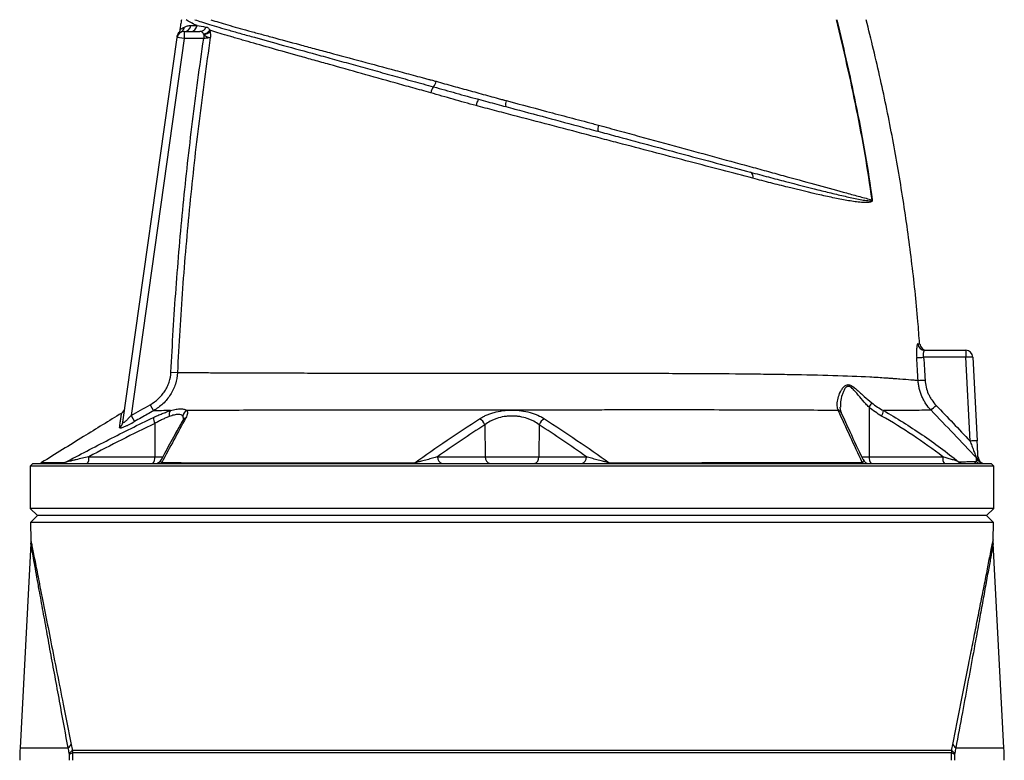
# Model space of a CAD drawing. Header units: millimetres. Extents: x 4080 to 7675, y 754 to 11989.
# Tile 5 of 6: x 4835 to 6920, y 8931 to 10499. Entities that reach past the tile are written whole.
import ezdxf

# ---------------------------------------------------------------- set-up
doc = ezdxf.new("R2010")
doc.units = ezdxf.units.MM
doc.header["$LTSCALE"] = 5

msp = doc.modelspace()

# ---------------------------------------------------------------- linework, layer by layer
at = {"color": 7, "linetype": 'Continuous', "lineweight": 25}
for p, q in [((5175.9, 10472.8), (5175.3, 10472.6)), ((5182.6, 10474.4), (5182.6, 10459.4)), ((5182.6, 10474.4), (5216.3, 10474.4)), ((5224.3, 10468), (5224.3, 10459.4)), ((5053.3, 9646.9), (5167.8, 10461.5)), ((5182.6, 10459.4), (5070.5, 9661.3)), ((5167.8, 10461.5), (5167.8, 10461.4)), ((5182.6, 10459.4), (5167.8, 10461.5)), ((5224.3, 10459.4), (5182.6, 10459.4)), ((5803, 10331.7), (5804.7, 10331.3)), ((6837.9, 9784.7), (6748.8, 9784.7)), ((6751.3, 9799.4), (6837.9, 9799.4)), ((6837.9, 9799.4), (6837.9, 9784.7)), ((6847.2, 9607.2), (6837.9, 9784.7)), ((6852.9, 9785.2), (6862.2, 9607.8)), ((5155, 9753.1), (5168.7, 9752.4)), ((5110.9, 9684.3), (5118.1, 9671.5)), ((6633.1, 9679), (6633.6, 9574.1)), ((5070.5, 9661.3), (5077.8, 9648.5)), ((5120.9, 9644.6), (5120.6, 9574.1)), ((5819.5, 9641.7), (5820.4, 9574.1)), ((5934.7, 9641.6), (5933.9, 9574.1)), ((4981, 9574.1), (5120.6, 9574.1)), ((5719.5, 9574.1), (5820.4, 9574.1)), ((5820.4, 9574.1), (5933.9, 9574.1)), ((5933.9, 9574.1), (6034.6, 9574.1)), ((6633.6, 9574.1), (6789.4, 9574.1)), ((4862.1, 9559.4), (4857.1, 9554.4)), ((4857.1, 9554.4), (4857.1, 9464.4)), ((6897.1, 9554.4), (4857.1, 9554.4)), ((4862.1, 9559.4), (6892.1, 9559.4)), ((6897.1, 9554.4), (6892.1, 9559.4)), ((6897.1, 9464.4), (6897.1, 9554.4)), ((4857.1, 9464.4), (4872.1, 9449.4)), ((6897.1, 9464.4), (4857.1, 9464.4)), ((4872.1, 9449.4), (4857.4, 9434.7)), ((6882.1, 9449.4), (4872.1, 9449.4)), ((6882.1, 9449.4), (6897.1, 9464.4)), ((6896.8, 9434.7), (6882.1, 9449.4)), ((4857.4, 9434.7), (4858.1, 9397.7)), ((6896.8, 9434.7), (4857.4, 9434.7)), ((6896.1, 9397.7), (6896.8, 9434.7)), ((4858, 9390.5), (4835.3, 8957.5)), ((6918.9, 8957.5), (6896.2, 9390.5)), ((6808.3, 8951.9), (4945.9, 8951.9)), ((6808, 8946.9), (4946.2, 8946.9))]:
    msp.add_line(p, q, dxfattribs=at)
at = {"color": 8, "linetype": 'Continuous', "lineweight": 25}
for p, q in [((5120.6, 9574.1), (5138.1, 9574.1)), ((6617.2, 9574.1), (6633.6, 9574.1)), ((4835.3, 8957.5), (4937.4, 8957.5)), ((6816.9, 8957.5), (6918.9, 8957.5))]:
    msp.add_line(p, q, dxfattribs=at)
at = {"color": 7, "linetype": 'Continuous', "lineweight": 25, "flags": 128}
for points in [[(5861.6, 10328.9), (5861.6, 10328.9), (5865, 10328)], [(5669.8, 9559.4), (5670, 9559.4), (5670.2, 9559.5), (5670.5, 9559.7), (5670.7, 9559.9), (5670.9, 9560.2), (5671, 9560.6), (5671.2, 9561), (5671.4, 9561.5)], [(6084.4, 9559.4), (6084.2, 9559.4), (6084, 9559.5), (6083.8, 9559.7), (6083.6, 9559.9), (6083.4, 9560.2), (6083.2, 9560.6), (6083, 9561), (6082.8, 9561.5)]]:
    msp.add_lwpolyline(points, dxfattribs=at)
at = {"color": 7, "linetype": 'Continuous', "lineweight": 25}
for centre, radius, start, end in [((5182.6, 10459.4), 15, 90, 172), ((5183.2, 10463.2), 15, 143.4245, 172.0003), ((5169.2, 10485.8), 14.6, 297.0319, 352.4081), ((5182.5, 10489.1), 14.7, 270.7467, 352.5319), ((5195.7, 10488.9), 14.5, 271.2285, 353.3969), ((5216, 10488.1), 13.7, 271.5761, 342.0995), ((5221.7, 10488.2), 18.9, 275.9628, 325.0619), ((5223, 10487.8), 19.8, 273.8709, 318.3867), ((5684.1, 10376.3), 33.1, 324.8542, 347.0425), ((5734.1, 10338.1), 29.9, 140.1853, 167.5271), ((5830.7, 10313), 30.1, 143.8257, 171.4593), ((5882.7, 10320.5), 19.2, 157.1779, 195.7695), ((6078.3, 10268.4), 19.4, 156.8322, 196.306), ((6376.3, 10166.8), 11.3, 343.6903, 60.3774), ((6644.4, 10060.4), 57.5, 94.3944, 94.8726), ((6751.3, 9814.3), 14.9, 184.1611, 269.7904), ((6755.6, 9814.4), 15, 184.385, 269.5595), ((6724.7, 10095.6), 311.9, 271.7129, 274.42), ((6837.9, 9784.4), 15, 3, 90), ((6852.9, 9570.1), 215.1, 90.0042, 93.997), ((6731.4, 10047.5), 311.8, 271.0321, 273.7409), ((5042.7, 9679.3), 15, 301.6568, 351.9998), ((6603.9, 9704.2), 38.6, 319.1807, 335.2748), ((6511.7, 9953), 377.4, 312.0371, 314.2712), ((5142.8, 9656.8), 25, 179.1275, 209.1429), ((5165.4, 9662.8), 14.6, 142.4843, 194.544), ((5195.5, 9658.3), 15.3, 117.5599, 176.0945), ((5799.7, 9635.4), 20.8, 17.6328, 65.6078), ((5954.5, 9635.3), 20.8, 114.3492, 162.3403), ((6634.1, 9675.9), 30, 328.6391, 352.0229), ((5038.9, 9649), 14.6, 298.7347, 351.8268), ((6862.2, 9392.6), 215.1, 90.0042, 93.997), ((4963.9, 9570.8), 17.4, 319.2953, 11.1942), ((5103.5, 9570.8), 17.4, 319.2953, 11.1942), ((5732.7, 9572.5), 13.3, 172.6999, 258.7745), ((5833.6, 9572.5), 13.3, 172.6999, 258.7745), ((5920.7, 9572.5), 13.3, 281.2255, 7.3001), ((6021.4, 9572.5), 13.3, 281.2255, 7.3001), ((6650.7, 9570.8), 17.4, 168.8058, 220.7047), ((6806.5, 9570.8), 17.4, 168.8058, 220.7047), ((6849.7, 9561.4), 14.9, 25.894, 43.8328), ((6878.9, 9574.4), 15, 183, 270), ((4872.9, 9574.4), 15, 270.0004, 301.6739), ((4922.5, 9573.1), 13.7, 270.0996, 302.9805), ((5121, 9574.4), 15, 270.0024, 332.7637), ((5129.7, 9568.6), 9.15, 270.8451, 310.1009), ((6625.3, 9568.7), 9.3, 226.2499, 268.9056), ((6634.1, 9574.4), 15, 204.8653, 269.9998), ((6832.6, 9573.2), 13.8, 225.6315, 269.7583), ((6871.3, 9574.1), 14.7, 223.5048, 269.9325), ((6876.6, 9574.4), 15, 205.521, 269.9833), ((5334.6, 8931.3), 500, 177, 180), ((4899.6, 8997), 54.6, 313.7137, 323.8137), ((4909.8, 8990.7), 52.9, 304.0613, 312.9333), ((4918, 9007.6), 66.9, 289.0098, 294.9577), ((6836.2, 9007.6), 66.9, 245.0423, 250.9902), ((6844.4, 8990.7), 52.9, 227.0667, 235.9387), ((6854.6, 8997), 54.6, 216.1863, 226.2863), ((6419.6, 8931.3), 500, 0, 3)]:
    msp.add_arc(centre, radius, start, end, dxfattribs=at)
at = {"color": 8, "linetype": 'Continuous', "lineweight": 25}
for centre, radius, start, end in [((5190.4, 9645), 12.1, 108.0932, 149.8682), ((6564.4, 9662.3), 11.2, 25.0271, 74.0377), ((6564.8, 9661.1), 11.4, 25.5986, 74.2641)]:
    msp.add_arc(centre, radius, start, end, dxfattribs=at)
at = {"color": 7, "linetype": 'Continuous', "lineweight": 25}
for points, knots in [([(5177.1, 10499.4), (5176.6, 10495.9), (5175.4, 10488.9), (5174.3, 10481.9), (5173.8, 10478.5)], [0, 0, 0, 0, 0.50001, 1, 1, 1, 1]), ([(5210.1, 10487.2), (5205.1, 10489.3), (5200.6, 10491.3), (5194.8, 10494.3), (5193, 10495.3), (5189.8, 10497.3), (5188.3, 10498.3), (5187, 10499.4)], [0, 0, 0, 0, 0.5, 0.5, 0.75, 0.75, 1, 1, 1, 1]), ([(5205.6, 10499.4), (5209.9, 10497.9), (5214.6, 10496.3), (5225, 10492.9), (5230.7, 10491.1), (5242.9, 10487.4), (5249.5, 10485.4), (5263.5, 10481.3), (5271, 10479.2), (5282.9, 10475.8), (5287, 10474.6), (5295.4, 10472.3), (5299.7, 10471), (5312.9, 10467.3), (5322.2, 10464.8), (5350.9, 10456.7), (5371.5, 10451), (5415.4, 10438.9), (5438.7, 10432.5), (5469.5, 10424), (5475.7, 10422.3), (5488.4, 10418.8), (5494.8, 10417), (5514.2, 10411.7), (5527.4, 10408), (5554.1, 10400.6), (5567.7, 10396.9), (5595.4, 10389.2), (5609.5, 10385.3), (5638, 10377.4), (5652.4, 10373.4), (5674.3, 10367.4), (5681.6, 10365.4), (5696.3, 10361.3), (5703.7, 10359.3), (5711.1, 10357.2)], [0, 0, 0, 0, 0.0625, 0.0625, 0.125, 0.125, 0.1875, 0.1875, 0.25, 0.25, 0.28125, 0.28125, 0.3125, 0.3125, 0.375, 0.375, 0.5, 0.5, 0.625, 0.625, 0.65625, 0.65625, 0.6875, 0.6875, 0.75, 0.75, 0.8125, 0.8125, 0.875, 0.875, 0.9375, 0.9375, 0.96875, 0.96875, 1, 1, 1, 1]), ([(5239.7, 10499.4), (5245, 10497.5), (5250.7, 10495.7), (5262.6, 10492), (5268.9, 10490.1), (5288.7, 10484.4), (5303.2, 10480.4), (5322.9, 10475), (5326.9, 10473.9), (5335.1, 10471.6), (5339.3, 10470.5), (5352.1, 10467), (5360.9, 10464.6), (5388, 10457.3), (5407.1, 10452.1), (5437.3, 10444), (5447.6, 10441.2), (5463.5, 10436.9), (5468.9, 10435.5), (5479.7, 10432.5), (5485.2, 10431.1), (5512.6, 10423.7), (5535.2, 10417.6), (5581.8, 10405.1), (5605.7, 10398.7), (5642.6, 10388.8), (5655.1, 10385.4), (5674, 10380.3), (5680.4, 10378.6), (5690, 10376.1), (5694.7, 10374.8), (5700.3, 10373.3), (5702.7, 10372.6), (5704.4, 10372.2), (5705.2, 10372), (5706, 10371.8)], [0, 0, 0, 0, 0.0625, 0.0625, 0.125, 0.125, 0.25, 0.25, 0.28125, 0.28125, 0.3125, 0.3125, 0.375, 0.375, 0.5, 0.5, 0.5625, 0.5625, 0.59375, 0.59375, 0.625, 0.625, 0.75, 0.75, 0.875, 0.875, 0.9375, 0.9375, 0.96875, 0.96875, 0.984375, 0.992187, 0.996094, 0.996094, 1, 1, 1, 1]), ([(6639.6, 10117.7), (6635.1, 10149.8), (6630.2, 10181.9), (6619.2, 10245.8), (6613.2, 10277.7), (6593.9, 10373.1), (6579.5, 10436.4), (6564.2, 10499.4)], [0, 0, 0, 0, 0.25, 0.25, 0.5, 0.5, 1, 1, 1, 1]), ([(6564.7, 10499.4), (6572.4, 10467.9), (6579.8, 10436.3), (6594, 10373), (6600.8, 10341.3), (6613.7, 10277.7), (6619.7, 10245.8), (6630.6, 10181.9), (6635.6, 10149.9), (6640, 10117.7)], [0, 0, 0, 0, 0.25, 0.25, 0.5, 0.5, 0.75, 0.75, 1, 1, 1, 1]), ([(6740.2, 9813.2), (6739.1, 9829), (6735, 9888), (6723.6, 9989.7), (6706.1, 10118.2), (6684, 10246.1), (6658.2, 10373.3), (6637.5, 10457.4), (6627.1, 10499.4)], [0, 0, 0, 0, 0.068231, 0.25452, 0.440793, 0.627098, 0.813484, 1, 1, 1, 1]), ([(5173.9, 10478.8), (5173.9, 10478.4), (5173.8, 10476.9), (5173, 10474.6), (5172.1, 10472.7), (5171.5, 10471.9), (5171.5, 10471.9)], [0, 0, 0, 0, 0.158445, 0.602472, 0.987502, 1, 1, 1, 1]), ([(5183.7, 10483.9), (5185.5, 10484.8), (5187.6, 10485.6), (5192, 10486.8), (5194.4, 10487.2), (5197, 10487.2)], [0, 0, 0, 0, 0.5, 0.5, 1, 1, 1, 1]), ([(5223.7, 10469.4), (5223.3, 10470.3), (5222.8, 10471), (5221.9, 10472.3), (5221.3, 10472.9), (5220.1, 10473.7), (5219.4, 10474), (5218, 10474.3), (5217.2, 10474.4), (5216.3, 10474.4)], [0, 0, 0, 0, 0.25, 0.25, 0.5, 0.5, 0.75, 0.75, 1, 1, 1, 1]), ([(5224.3, 10468), (5225.4, 10467), (5226.6, 10466), (5229.2, 10464.4), (5230.6, 10463.8), (5233.2, 10462.7), (5234.5, 10462.3), (5236.1, 10461.9), (5236.6, 10461.7), (5237.6, 10461.5), (5238, 10461.4), (5238.3, 10461.4)], [0, 0, 0, 0, 0.25, 0.25, 0.5, 0.5, 0.75, 0.75, 0.875, 0.875, 1, 1, 1, 1]), ([(5229, 10483.9), (5229.9, 10483.8), (5230.6, 10483.6), (5232.1, 10482.9), (5232.8, 10482.5), (5234.2, 10481.5), (5234.8, 10480.8), (5236, 10479.3), (5236.6, 10478.4), (5237.2, 10477.4)], [0, 0, 0, 0, 0.25, 0.25, 0.5, 0.5, 0.75, 0.75, 1, 1, 1, 1]), ([(5704.9, 10344.5), (5698.6, 10346.3), (5692.2, 10348.1), (5679.6, 10351.6), (5673.3, 10353.4), (5654.5, 10358.6), (5642.2, 10362), (5605.6, 10372.3), (5581.8, 10378.9), (5535.3, 10392), (5512.7, 10398.3), (5485.1, 10406), (5479.7, 10407.5), (5468.8, 10410.6), (5463.5, 10412.1), (5447.6, 10416.5), (5437.2, 10419.4), (5407, 10427.9), (5387.8, 10433.2), (5351.5, 10443.5), (5334.3, 10448.4), (5314.2, 10454.1), (5310.2, 10455.3), (5302.5, 10457.5), (5298.7, 10458.6), (5291.2, 10460.8), (5287.6, 10461.9), (5280.5, 10464), (5277, 10465), (5260, 10470.1), (5247.9, 10473.8), (5237.2, 10477.4)], [0, 0, 0, 0, 0.03125, 0.03125, 0.0625, 0.0625, 0.125, 0.125, 0.25, 0.25, 0.375, 0.375, 0.40625, 0.40625, 0.4375, 0.4375, 0.5, 0.5, 0.625, 0.625, 0.75, 0.75, 0.78125, 0.78125, 0.8125, 0.8125, 0.84375, 0.84375, 0.875, 0.875, 1, 1, 1, 1]), ([(5237.8, 10474.7), (5238.1, 10472.7), (5238.3, 10470.6), (5238.5, 10467.2), (5238.5, 10466.1), (5238.5, 10464.3), (5238.5, 10463.8), (5238.4, 10462.6), (5238.4, 10462), (5238.3, 10461.4)], [0, 0, 0, 0, 0.5, 0.5, 0.75, 0.75, 0.875, 0.875, 1, 1, 1, 1]), ([(5155, 9753.1), (5157.8, 9812.2), (5161.4, 9871.2), (5170.1, 9989.3), (5175.2, 10048.2), (5186.8, 10166), (5193.3, 10224.8), (5207.8, 10342.2), (5215.7, 10400.9), (5224.3, 10459.4)], [0, 0, 0, 0, 0.25, 0.25, 0.5, 0.5, 0.75, 0.75, 1, 1, 1, 1]), ([(5168, 10463.3), (5168.1, 10463.5), (5168.2, 10464.2), (5168.3, 10465.3), (5168.3, 10465.2), (5168.3, 10465.1)], [0, 0, 0, 0, 0.2157464, 0.7377048, 1, 1, 1, 1]), ([(5238.3, 10461.4), (5229.6, 10402.6), (5221.7, 10343.8), (5207.1, 10225.9), (5200.6, 10166.9), (5188.9, 10048.7), (5183.8, 9989.5), (5175.1, 9871), (5171.5, 9811.8), (5168.7, 9752.4)], [0, 0, 0, 0, 0.25, 0.25, 0.5, 0.5, 0.75, 0.75, 1, 1, 1, 1]), ([(5238.3, 10461.4), (5237.7, 10461.3), (5236.8, 10461.2), (5234.9, 10460.9), (5233.8, 10460.7), (5231.9, 10460.5), (5231.3, 10460.4), (5229.9, 10460.2), (5229.3, 10460.1), (5227.2, 10459.8), (5225.7, 10459.6), (5224.3, 10459.4)], [0, 0, 0, 0, 0.25, 0.25, 0.5, 0.5, 0.625, 0.625, 0.75, 0.75, 1, 1, 1, 1]), ([(5716.3, 10368.9), (5722.3, 10367.2), (5728.4, 10365.5), (5740.4, 10362.2), (5746.5, 10360.5), (5764.7, 10355.5), (5776.9, 10352.2), (5801.1, 10345.5), (5813.2, 10342.2), (5831.4, 10337.2), (5837.4, 10335.5), (5846.5, 10333), (5849.5, 10332.2), (5854.1, 10330.9), (5855.6, 10330.5), (5857.8, 10329.9), (5858.6, 10329.7), (5860.1, 10329.3), (5860.9, 10329.1), (5861.6, 10328.9)], [0, 0, 0, 0, 0.125, 0.125, 0.25, 0.25, 0.5, 0.5, 0.75, 0.75, 0.875, 0.875, 0.9375, 0.9375, 0.96875, 0.96875, 0.984375, 0.984375, 1, 1, 1, 1]), ([(5800.9, 10317.5), (5784.7, 10321.8), (5768.6, 10326.3), (5736.6, 10335.5), (5720.7, 10340.1), (5704.9, 10344.5)], [0, 0, 0, 0, 0.5, 0.5, 1, 1, 1, 1]), ([(5711.1, 10357.2), (5719, 10355.1), (5726.8, 10352.9), (5742.6, 10348.4), (5750.5, 10346.2), (5774.3, 10339.5), (5790.3, 10335.1), (5806.4, 10330.8)], [0, 0, 0, 0, 0.25, 0.25, 0.5, 0.5, 1, 1, 1, 1]), ([(5806.4, 10330.8), (5812.8, 10329.1), (5819.2, 10327.4), (5832.1, 10323.9), (5838.5, 10322.2), (5857.8, 10317), (5870.6, 10313.6), (5909, 10303.3), (5934.5, 10296.5), (5985.2, 10282.9), (6010.4, 10276.1), (6048.1, 10266), (6060.7, 10262.7), (6085.7, 10256), (6098, 10252.6), (6134.6, 10242.8), (6158.5, 10236.4), (6205.3, 10223.9), (6228.4, 10217.7), (6273.6, 10205.6), (6295.9, 10199.6), (6339.5, 10187.9), (6360.9, 10182.2), (6381.9, 10176.6)], [0, 0, 0, 0, 0.03125, 0.03125, 0.0625, 0.0625, 0.125, 0.125, 0.25, 0.25, 0.375, 0.375, 0.4375, 0.4375, 0.5, 0.5, 0.625, 0.625, 0.75, 0.75, 0.875, 0.875, 1, 1, 1, 1]), ([(5865, 10328), (5897.6, 10319.4), (5930.1, 10310.7), (5979, 10297.7), (5995.3, 10293.4), (6019.7, 10286.9), (6031.9, 10283.7), (6046.2, 10279.9), (6052.3, 10278.2), (6056.3, 10277.2), (6058.4, 10276.6), (6060.4, 10276.1)], [0, 0, 0, 0, 0.5, 0.5, 0.75, 0.75, 0.875, 0.9375, 0.96875, 0.96875, 1, 1, 1, 1]), ([(6387.1, 10163.6), (6365.8, 10169.2), (6344, 10174.9), (6299.7, 10186.6), (6277.1, 10192.5), (6231, 10204.6), (6207.6, 10210.7), (6159.9, 10223.3), (6135.6, 10229.6), (6098.4, 10239.4), (6085.8, 10242.7), (6066.7, 10247.7), (6060.3, 10249.4), (6047.5, 10252.8), (6041.1, 10254.5), (6009, 10262.9), (5983.2, 10269.7), (5931.4, 10283.3), (5905.4, 10290.1), (5866.3, 10300.3), (5853.2, 10303.8), (5833.6, 10308.9), (5827.1, 10310.6), (5814, 10314.1), (5807.4, 10315.8), (5800.9, 10317.5)], [0, 0, 0, 0, 0.125, 0.125, 0.25, 0.25, 0.375, 0.375, 0.5, 0.5, 0.5625, 0.5625, 0.59375, 0.59375, 0.625, 0.625, 0.75, 0.75, 0.875, 0.875, 0.9375, 0.9375, 0.96875, 0.96875, 1, 1, 1, 1]), ([(6060.4, 10276.1), (6075, 10272.1), (6089.6, 10268.1), (6111.4, 10262.1), (6118.6, 10260.2), (6133, 10256.3), (6140.1, 10254.3), (6175.7, 10244.6), (6203.6, 10237), (6258.3, 10222.1), (6285, 10214.8), (6337.3, 10200.5), (6362.9, 10193.5), (6394.1, 10185), (6400.3, 10183.3), (6412.5, 10179.9), (6418.6, 10178.3), (6436.5, 10173.3), (6448.3, 10170.1), (6482.7, 10160.7), (6504.7, 10154.7), (6546.7, 10143.2), (6566.8, 10137.7), (6590.5, 10131.2), (6595.2, 10129.9), (6604.5, 10127.3), (6609, 10126.1), (6622.5, 10122.4), (6631.2, 10120), (6639.6, 10117.7)], [0, 0, 0, 0, 0.0625, 0.0625, 0.09375, 0.09375, 0.125, 0.125, 0.25, 0.25, 0.375, 0.375, 0.5, 0.5, 0.53125, 0.53125, 0.5625, 0.5625, 0.625, 0.625, 0.75, 0.75, 0.875, 0.875, 0.90625, 0.90625, 0.9375, 0.9375, 1, 1, 1, 1]), ([(6381.9, 10176.6), (6394.8, 10173.1), (6407.5, 10169.8), (6426.2, 10164.8), (6432.3, 10163.2), (6444.6, 10160), (6450.6, 10158.4), (6480.4, 10150.6), (6503.2, 10144.8), (6535.6, 10136.6), (6546.2, 10134), (6566.7, 10129.1), (6576.6, 10126.8), (6591.1, 10123.5), (6595.9, 10122.5), (6605.2, 10120.5), (6609.8, 10119.6), (6618.8, 10118), (6623.2, 10117.2), (6629.7, 10116.4), (6631.8, 10116.2), (6634.9, 10116.1), (6635.9, 10116.1), (6637.5, 10116.2), (6638, 10116.3), (6638.7, 10116.5), (6638.9, 10116.6), (6639.3, 10116.8), (6639.4, 10116.9), (6639.5, 10117.1), (6639.5, 10117.2), (6639.6, 10117.4), (6639.6, 10117.6), (6639.6, 10117.7)], [0, 0, 0, 0, 0.125, 0.125, 0.1875, 0.1875, 0.25, 0.25, 0.5, 0.5, 0.625, 0.625, 0.75, 0.75, 0.8125, 0.8125, 0.875, 0.875, 0.9375, 0.9375, 0.96875, 0.96875, 0.984375, 0.984375, 0.992187, 0.992187, 0.996094, 0.996094, 0.998047, 0.998047, 0.999023, 0.999023, 1, 1, 1, 1]), ([(6640, 10117.7), (6640.1, 10117.5), (6640.1, 10117.2), (6640, 10116.8), (6640, 10116.5), (6639.8, 10116), (6639.7, 10115.7), (6639.1, 10114.9), (6638.7, 10114.5), (6637.8, 10114), (6637.4, 10113.8), (6636.4, 10113.4), (6636, 10113.2), (6634.5, 10112.8), (6633.5, 10112.6), (6631.5, 10112.4), (6630.5, 10112.3), (6627.5, 10112.1), (6625.4, 10112.1), (6621.2, 10112.2), (6619.1, 10112.3), (6612.6, 10112.9), (6608.1, 10113.4), (6599, 10114.6), (6594.4, 10115.4), (6580.2, 10117.8), (6570.5, 10119.7), (6550.3, 10123.8), (6539.9, 10126.1), (6507.8, 10133.3), (6485.3, 10138.7), (6455.6, 10146.1), (6449.6, 10147.6), (6437.4, 10150.7), (6431.3, 10152.2), (6412.6, 10157), (6400, 10160.2), (6387.1, 10163.6)], [0, 0, 0, 0, 0.001953, 0.001953, 0.003906, 0.003906, 0.007812, 0.007812, 0.015625, 0.015625, 0.023437, 0.023437, 0.03125, 0.03125, 0.046875, 0.046875, 0.0625, 0.0625, 0.09375, 0.09375, 0.125, 0.125, 0.1875, 0.1875, 0.25, 0.25, 0.375, 0.375, 0.5, 0.5, 0.75, 0.75, 0.8125, 0.8125, 0.875, 0.875, 1, 1, 1, 1]), ([(6736.4, 9813.3), (6736.2, 9813.3), (6736, 9813.1), (6735.5, 9812.3), (6735.3, 9811.7), (6735, 9810.6), (6734.9, 9810.2), (6734.7, 9809.3), (6734.6, 9808.8), (6734.3, 9807.2), (6734.2, 9805.9), (6733.9, 9803.2), (6733.8, 9801.7), (6733.7, 9798.5), (6733.7, 9796.8), (6733.7, 9794.2), (6733.7, 9793.3), (6733.7, 9791.4), (6733.7, 9790.5), (6733.8, 9787.7), (6733.9, 9785.8), (6734.1, 9783.9)], [0, 0, 0, 0, 0.125, 0.125, 0.25, 0.25, 0.3125, 0.3125, 0.375, 0.375, 0.5, 0.5, 0.625, 0.625, 0.75, 0.75, 0.8125, 0.8125, 0.875, 0.875, 1, 1, 1, 1]), ([(6748.8, 9784.7), (6748.6, 9785.7), (6748.5, 9786.6), (6748.4, 9788.5), (6748.4, 9789.5), (6748.4, 9791.3), (6748.5, 9792.1), (6748.6, 9793.7), (6748.7, 9794.5), (6749, 9795.9), (6749.1, 9796.5), (6749.5, 9797.5), (6749.7, 9798), (6750.1, 9798.7), (6750.3, 9798.9), (6750.8, 9799.3), (6751, 9799.4), (6751.3, 9799.4)], [0, 0, 0, 0, 0.125, 0.125, 0.25, 0.25, 0.375, 0.375, 0.5, 0.5, 0.625, 0.625, 0.75, 0.75, 0.875, 0.875, 1, 1, 1, 1]), ([(5110.9, 9684.3), (5117.1, 9687.8), (5122.8, 9692), (5130.6, 9699.2), (5133.1, 9701.8), (5137.7, 9707.2), (5139.9, 9710.1), (5143.7, 9716), (5145.5, 9719.1), (5148.6, 9725.5), (5150, 9728.8), (5153.3, 9739), (5154.6, 9745.9), (5155, 9753.1)], [0, 0, 0, 0, 0.25, 0.25, 0.375, 0.375, 0.5, 0.5, 0.625, 0.625, 0.75, 0.75, 1, 1, 1, 1]), ([(5168.7, 9752.4), (5168.3, 9744.1), (5166.8, 9735.9), (5163, 9724.1), (5161.5, 9720.2), (5158, 9712.7), (5156, 9709), (5151.6, 9702.1), (5149.1, 9698.7), (5143.8, 9692.3), (5141, 9689.2), (5135, 9683.5), (5131.8, 9680.8), (5125.2, 9675.9), (5121.7, 9673.6), (5118.1, 9671.5)], [0, 0, 0, 0, 0.25, 0.25, 0.375, 0.375, 0.5, 0.5, 0.625, 0.625, 0.75, 0.75, 0.875, 0.875, 1, 1, 1, 1]), ([(5168.7, 9752.4), (5177.3, 9752.4), (5186.7, 9752.3), (5207.2, 9752.2), (5218.2, 9752.2), (5235.9, 9752.1), (5242, 9752), (5254.6, 9752), (5261.1, 9751.9), (5281.2, 9751.9), (5295.2, 9751.8), (5339, 9751.6), (5370.6, 9751.5), (5413.1, 9751.4), (5421.7, 9751.4), (5439.3, 9751.4), (5448.3, 9751.3), (5475.5, 9751.3), (5494.1, 9751.3), (5550.7, 9751.2), (5589.8, 9751.1), (5650.7, 9751.1), (5671.3, 9751), (5702.7, 9751), (5713.3, 9751), (5734.3, 9751), (5744.9, 9751), (5797.7, 9751), (5840.2, 9751), (5904.3, 9751), (5925.8, 9751), (5952.6, 9751), (5958, 9751), (5968.7, 9751), (5974.1, 9751), (5990.1, 9751), (6000.7, 9750.9), (6032.3, 9750.9), (6053.1, 9750.9), (6083.9, 9750.9), (6094.2, 9750.9), (6114.5, 9750.8), (6124.7, 9750.8), (6154.9, 9750.8), (6174.9, 9750.7), (6204.6, 9750.7), (6214.5, 9750.6), (6234, 9750.6), (6243.7, 9750.5), (6291.6, 9750.3), (6328.5, 9750.1), (6381.8, 9749.6), (6399.2, 9749.4), (6424.7, 9749), (6433.1, 9748.9), (6449.8, 9748.6), (6458, 9748.5), (6498.5, 9747.8), (6528.7, 9747.1), (6584.9, 9745.4), (6610.9, 9744.4), (6646.6, 9742.5), (6658, 9741.9), (6671.5, 9741), (6674.1, 9740.8), (6679.4, 9740.4), (6681.9, 9740.2), (6689.5, 9739.7), (6694.2, 9739.3), (6707.4, 9738.3), (6715, 9737.6), (6724.7, 9736.8), (6727.6, 9736.6), (6731.5, 9736.3), (6732.7, 9736.2), (6735, 9736), (6736.1, 9735.9), (6737.1, 9735.8)], [0, 0, 0, 0, 0.03125, 0.03125, 0.0625, 0.0625, 0.078125, 0.078125, 0.09375, 0.09375, 0.125, 0.125, 0.1875, 0.1875, 0.203125, 0.203125, 0.21875, 0.21875, 0.25, 0.25, 0.3125, 0.3125, 0.34375, 0.34375, 0.359375, 0.359375, 0.375, 0.375, 0.4375, 0.4375, 0.46875, 0.46875, 0.476563, 0.476563, 0.484375, 0.484375, 0.5, 0.5, 0.53125, 0.53125, 0.546875, 0.546875, 0.5625, 0.5625, 0.59375, 0.59375, 0.609375, 0.609375, 0.625, 0.625, 0.6875, 0.6875, 0.71875, 0.71875, 0.734375, 0.734375, 0.75, 0.75, 0.8125, 0.8125, 0.875, 0.875, 0.90625, 0.90625, 0.914063, 0.914063, 0.921875, 0.921875, 0.9375, 0.9375, 0.96875, 0.96875, 0.984375, 0.984375, 0.992188, 0.992188, 1, 1, 1, 1]), ([(6567.5, 9673.1), (6566.2, 9676.8), (6565.7, 9680.8), (6565.7, 9689.2), (6566.4, 9693.6), (6568.7, 9702.4), (6570.3, 9706.9), (6573.5, 9713.3), (6574.7, 9715.4), (6576.7, 9718.4), (6577.5, 9719.4), (6579, 9721.2), (6579.8, 9722.1), (6581.5, 9723.7), (6582.4, 9724.4), (6584.4, 9725.6), (6585.4, 9726.1), (6587.1, 9726.5), (6587.6, 9726.6), (6588.8, 9726.7), (6589.4, 9726.7), (6591.2, 9726.5), (6592.4, 9726.2), (6594.8, 9725.2), (6596, 9724.5), (6598.4, 9723), (6599.6, 9722.2), (6602, 9720.4), (6603.2, 9719.4), (6605.6, 9717.4), (6606.8, 9716.3), (6610.4, 9713.1), (6612.9, 9710.9), (6617.8, 9706.4), (6620.3, 9704.1), (6628, 9697.3), (6633.3, 9692.6), (6639, 9688.1)], [0, 0, 0, 0, 0.125, 0.125, 0.25, 0.25, 0.375, 0.375, 0.4375, 0.4375, 0.46875, 0.46875, 0.5, 0.5, 0.53125, 0.53125, 0.5625, 0.5625, 0.578125, 0.578125, 0.59375, 0.59375, 0.625, 0.625, 0.65625, 0.65625, 0.6875, 0.6875, 0.71875, 0.71875, 0.75, 0.75, 0.8125, 0.8125, 0.875, 0.875, 1, 1, 1, 1]), ([(6764.5, 9672.7), (6760.4, 9677), (6756.8, 9681.5), (6751.9, 9688.8), (6750.4, 9691.3), (6747.6, 9696.4), (6746.3, 9699), (6742.8, 9707.2), (6741, 9712.7), (6738.9, 9721.2), (6738.4, 9724.1), (6737.5, 9729.9), (6737.2, 9732.8), (6737.1, 9735.8)], [0, 0, 0, 0, 0.25, 0.25, 0.375, 0.375, 0.5, 0.5, 0.75, 0.75, 0.875, 0.875, 1, 1, 1, 1]), ([(6751.8, 9736.4), (6752.1, 9731.4), (6752.8, 9726.5), (6755.1, 9716.8), (6756.7, 9712.1), (6759.7, 9705.2), (6760.8, 9703), (6763.2, 9698.6), (6764.5, 9696.5), (6768.6, 9690.3), (6771.7, 9686.4), (6775.2, 9682.8)], [0, 0, 0, 0, 0.25, 0.25, 0.5, 0.5, 0.625, 0.625, 0.75, 0.75, 1, 1, 1, 1]), ([(5153.8, 9671.7), (5158.1, 9672.9), (5162, 9673.9), (5167.5, 9674.9), (5169.2, 9675.2), (5172.5, 9675.5), (5174.1, 9675.6), (5178.5, 9675.7), (5181.1, 9675.3), (5184.3, 9674.3), (5185.3, 9673.9), (5187, 9673), (5187.8, 9672.4), (5188.4, 9671.9)], [0, 0, 0, 0, 0.25, 0.25, 0.375, 0.375, 0.5, 0.5, 0.75, 0.75, 0.875, 0.875, 1, 1, 1, 1]), ([(6574.6, 9667), (6574.1, 9668.5), (6572.9, 9671.7), (6572.2, 9675.9), (6572.3, 9678.6), (6572.3, 9678.8)], [0, 0, 0, 0, 0.443555, 0.959351, 1, 1, 1, 1]), ([(5050.6, 9666.5), (5023.7, 9649.9), (4967, 9614.9), (4910.4, 9580), (4880.7, 9561.6)], [0, 0, 0, 0, 0.475368, 1, 1, 1, 1]), ([(4930, 9561.6), (4961, 9578.1), (4992.2, 9594.4), (5054.7, 9626.3), (5086.1, 9642), (5117.8, 9657.1)], [0, 0, 0, 0, 0.5, 0.5, 1, 1, 1, 1]), ([(5070.5, 9661.3), (5068.8, 9659.3), (5067, 9657.4), (5064.4, 9654.6), (5063.5, 9653.7), (5061.7, 9651.9), (5060.9, 9651.1), (5059.1, 9649.5), (5058.3, 9648.7), (5057, 9647.7), (5056.6, 9647.4), (5055.9, 9646.9), (5055.5, 9646.7), (5054.9, 9646.3), (5054.6, 9646.2), (5054.1, 9646), (5053.8, 9646), (5053.4, 9646.1), (5053.2, 9646.4), (5053.3, 9646.9)], [0, 0, 0, 0, 0.25, 0.25, 0.375, 0.375, 0.5, 0.5, 0.625, 0.625, 0.6875, 0.6875, 0.75, 0.75, 0.8125, 0.8125, 0.875, 0.875, 1, 1, 1, 1]), ([(5118.1, 9671.5), (5109.4, 9666.6), (5100.7, 9661.6), (5092.1, 9656.6), (5087.3, 9653.9), (5082.5, 9651.2), (5077.8, 9648.5)], [0, 0, 0, 0, 0.006000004, 0.006000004, 0.006000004, 0.009285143, 0.009285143, 0.009285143, 0.009285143]), ([(5117.8, 9657.1), (5121, 9658.7), (5124.1, 9660.1), (5130.4, 9662.9), (5133.5, 9664.2), (5139.5, 9666.7), (5142.4, 9667.8), (5148.2, 9669.9), (5151.1, 9670.9), (5153.8, 9671.7)], [0, 0, 0, 0, 0.25, 0.25, 0.5, 0.5, 0.75, 0.75, 1, 1, 1, 1]), ([(5153.8, 9671.7), (5147.2, 9671.7), (5141, 9671.6), (5129.1, 9671.6), (5123.4, 9671.5), (5118.1, 9671.5)], [0, 0, 0, 0, 0.5, 0.5, 1, 1, 1, 1]), ([(5151.3, 9659.1), (5149, 9658.3), (5146.5, 9657.3), (5141.6, 9655.2), (5139.1, 9654.1), (5134, 9651.6), (5131.4, 9650.3), (5126.2, 9647.6), (5123.6, 9646.1), (5120.9, 9644.6)], [0, 0, 0, 0, 0.25, 0.25, 0.5, 0.5, 0.75, 0.75, 1, 1, 1, 1]), ([(5186.7, 9656.4), (5178.1, 9641.2), (5169.6, 9625.6), (5152.5, 9593.9), (5144, 9577.8), (5135.5, 9561.6)], [0, 0, 0, 0, 0.5, 0.5, 1, 1, 1, 1]), ([(5180.2, 9659.3), (5179.8, 9660), (5179.3, 9660.6), (5178, 9661.7), (5177.3, 9662.1), (5174.7, 9663.3), (5172.7, 9663.7), (5168.9, 9663.7), (5167.6, 9663.6), (5164.7, 9663.1), (5163.2, 9662.8), (5158.4, 9661.6), (5155, 9660.5), (5151.3, 9659.1)], [0, 0, 0, 0, 0.125, 0.125, 0.25, 0.25, 0.5, 0.5, 0.625, 0.625, 0.75, 0.75, 1, 1, 1, 1]), ([(5181.5, 9654.4), (5181.5, 9654.3), (5181.5, 9654.2), (5181, 9652.9), (5180.2, 9651.4), (5179.9, 9650.9)], [0, 0, 0, 0, 0.322741, 0.74592, 1, 1, 1, 1]), ([(5188.4, 9671.9), (5189.1, 9671), (5189.6, 9670), (5190, 9668.4), (5190, 9667.8), (5190.1, 9666.6), (5190, 9665.9), (5189.6, 9662.7), (5188.5, 9659.7), (5186.7, 9656.4)], [0, 0, 0, 0, 0.25, 0.25, 0.375, 0.375, 0.5, 0.5, 1, 1, 1, 1]), ([(6567.9, 9672.1), (6545.8, 9672.2), (6522.4, 9672.3), (6485.3, 9672.4), (6472.6, 9672.5), (6446.8, 9672.6), (6433.6, 9672.7), (6393.5, 9672.8), (6365.9, 9672.9), (6308.9, 9673), (6279.5, 9673.1), (6241.7, 9673.1), (6234, 9673.1), (6218.7, 9673.1), (6211, 9673.1), (6187.8, 9673.1), (6172.2, 9673.1), (6140.8, 9673.1), (6125, 9673.1), (6093.2, 9673.1), (6077.1, 9673), (6044.8, 9673), (6028.5, 9673), (5995.6, 9673), (5979, 9673), (5945.5, 9673), (5928.8, 9673), (5895.4, 9673), (5878.7, 9673), (5828.9, 9673), (5795.8, 9673), (5746.4, 9673), (5729.9, 9673), (5705.3, 9672.9), (5697.1, 9672.9), (5680.7, 9672.9), (5672.6, 9672.9), (5632.1, 9672.9), (5600.5, 9672.9), (5538.9, 9672.8), (5508.9, 9672.8), (5465, 9672.7), (5450.6, 9672.7), (5429.3, 9672.7), (5422.3, 9672.6), (5408.4, 9672.6), (5401.5, 9672.6), (5367.6, 9672.5), (5341.9, 9672.4), (5293.2, 9672.3), (5270.1, 9672.2), (5243.1, 9672.1), (5237.8, 9672.1), (5227.3, 9672), (5222.2, 9672), (5207.1, 9672), (5197.6, 9671.9), (5188.4, 9671.9)], [0, 0, 0, 0, 0.0625, 0.0625, 0.09375, 0.09375, 0.125, 0.125, 0.1875, 0.1875, 0.25, 0.25, 0.265625, 0.265625, 0.28125, 0.28125, 0.3125, 0.3125, 0.34375, 0.34375, 0.375, 0.375, 0.40625, 0.40625, 0.4375, 0.4375, 0.46875, 0.46875, 0.5, 0.5, 0.5625, 0.5625, 0.59375, 0.59375, 0.609375, 0.609375, 0.625, 0.625, 0.6875, 0.6875, 0.75, 0.75, 0.78125, 0.78125, 0.796875, 0.796875, 0.8125, 0.8125, 0.875, 0.875, 0.9375, 0.9375, 0.953125, 0.953125, 0.96875, 0.96875, 1, 1, 1, 1]), ([(5671.4, 9561.5), (5694, 9577.5), (5716.7, 9593.3), (5762.3, 9624.3), (5785.2, 9639.5), (5808.3, 9654.3)], [0, 0, 0, 0, 0.5, 0.5, 1, 1, 1, 1]), ([(5808.3, 9654.3), (5810.4, 9655.7), (5812.7, 9657), (5817.4, 9659.6), (5819.9, 9660.8), (5825, 9663), (5827.7, 9664.1), (5831.8, 9665.6), (5833.2, 9666.1), (5836.1, 9667), (5837.6, 9667.4), (5845, 9669.5), (5851.2, 9670.7), (5860.8, 9672.1), (5864.1, 9672.4), (5870.7, 9672.8), (5877.2, 9673), (5883.8, 9672.8), (5890.4, 9672.4), (5893.7, 9672), (5903.3, 9670.7), (5909.4, 9669.4), (5916.8, 9667.4), (5918.2, 9666.9), (5921.1, 9666), (5922.5, 9665.5), (5926.7, 9664), (5929.3, 9663), (5937, 9659.6), (5941.7, 9657), (5945.9, 9654.3)], [0, 0, 0, 0, 0.0625, 0.0625, 0.125, 0.125, 0.1875, 0.1875, 0.21875, 0.21875, 0.25, 0.25, 0.375, 0.375, 0.4375, 0.4375, 0.5, 0.5625, 0.5625, 0.625, 0.625, 0.75, 0.75, 0.78125, 0.78125, 0.8125, 0.8125, 0.875, 0.875, 1, 1, 1, 1]), ([(5934.7, 9641.6), (5931.2, 9644.3), (5927.4, 9646.8), (5921.1, 9650.2), (5918.9, 9651.3), (5914.3, 9653.3), (5911.8, 9654.2), (5904.5, 9656.7), (5899.3, 9658), (5891.2, 9659.4), (5888.4, 9659.7), (5882.8, 9660.2), (5877.2, 9660.4), (5871.6, 9660.2), (5866.1, 9659.7), (5863.3, 9659.4), (5855.1, 9658.1), (5849.9, 9656.7), (5842.5, 9654.2), (5840.1, 9653.3), (5835.5, 9651.3), (5833.3, 9650.3), (5826.9, 9646.9), (5823, 9644.4), (5819.5, 9641.7)], [0, 0, 0, 0, 0.125, 0.125, 0.1875, 0.1875, 0.25, 0.25, 0.375, 0.375, 0.4375, 0.4375, 0.5, 0.5625, 0.5625, 0.625, 0.625, 0.75, 0.75, 0.8125, 0.8125, 0.875, 0.875, 1, 1, 1, 1]), ([(5945.9, 9654.3), (5969, 9639.4), (5991.9, 9624.2), (6037.5, 9593.2), (6060.2, 9577.4), (6082.8, 9561.5)], [0, 0, 0, 0, 0.5, 0.5, 1, 1, 1, 1]), ([(6618.9, 9562), (6610.4, 9580.2), (6601.8, 9598.4), (6584.8, 9635.1), (6576.3, 9653.5), (6567.9, 9672.1)], [0, 0, 0, 0, 0.5, 0.5, 1, 1, 1, 1]), ([(6575, 9666), (6574.9, 9666.2), (6574.8, 9666.5), (6574.7, 9666.9), (6574.6, 9667)], [0, 0, 0, 0, 0.700529, 1, 1, 1, 1]), ([(6620.5, 9568.1), (6611.3, 9587.6), (6596.1, 9619.9), (6581, 9652.9), (6575.1, 9666)], [0, 0, 0, 0, 0.603129, 1, 1, 1, 1]), ([(6789.4, 9574.1), (6768.7, 9589.9), (6747.5, 9605), (6704.3, 9633.8), (6682.2, 9647.5), (6659.7, 9660.3)], [0, 0, 0, 0, 0.5, 0.5, 1, 1, 1, 1]), ([(6764.5, 9672.7), (6763.5, 9672.7), (6762.5, 9672.7), (6760.4, 9672.6), (6759.2, 9672.6), (6755.5, 9672.5), (6752.7, 9672.5), (6743.4, 9672.3), (6736, 9672.2), (6723.1, 9672), (6718.5, 9672), (6711.2, 9671.9), (6708.6, 9671.9), (6703.5, 9671.9), (6700.9, 9671.8), (6687.5, 9671.8), (6676.1, 9671.8), (6663.8, 9671.8)], [0, 0, 0, 0, 0.0625, 0.0625, 0.125, 0.125, 0.25, 0.25, 0.5, 0.5, 0.625, 0.625, 0.6875, 0.6875, 0.75, 0.75, 1, 1, 1, 1]), ([(6663.8, 9671.8), (6677.7, 9663.8), (6691.5, 9655.6), (6718.7, 9638.6), (6732.1, 9629.8), (6771.9, 9602.6), (6797.7, 9583.4), (6822.9, 9563.4)], [0, 0, 0, 0, 0.25, 0.25, 0.5, 0.5, 1, 1, 1, 1]), ([(5045.9, 9636.2), (5045.8, 9635.8), (5046, 9635.5), (5046.7, 9635.2), (5047, 9635.2), (5047.6, 9635.2), (5048, 9635.2), (5049.4, 9635.4), (5050.6, 9635.7), (5053.2, 9636.6), (5054.7, 9637.1), (5057.8, 9638.4), (5059.5, 9639.1), (5063, 9640.7), (5064.8, 9641.6), (5070.3, 9644.4), (5074, 9646.4), (5077.8, 9648.5)], [0, 0, 0, 0, 0.125, 0.125, 0.1875, 0.1875, 0.25, 0.25, 0.375, 0.375, 0.5, 0.5, 0.625, 0.625, 0.75, 0.75, 1, 1, 1, 1]), ([(5180, 9651), (5175.2, 9642.5), (5163.1, 9621.2), (5147.9, 9593.2), (5137.5, 9573.6), (5134.3, 9567.6)], [0, 0, 0, 0, 0.314153, 0.790757, 1, 1, 1, 1]), ([(6847.2, 9607.2), (6848.4, 9603.9), (6849.6, 9600.6), (6851.5, 9595.7), (6852.1, 9594.1), (6853.3, 9590.8), (6853.9, 9589.2), (6855.1, 9586), (6855.7, 9584.4), (6856.8, 9581.3), (6857.4, 9579.8), (6858.2, 9577.6), (6858.5, 9576.9), (6859, 9575.6), (6859.2, 9574.9), (6859.7, 9573.7), (6859.9, 9573.2), (6860.2, 9572.3), (6860.4, 9571.9), (6860.4, 9571.7)], [0, 0, 0, 0, 0.25, 0.25, 0.375, 0.375, 0.5, 0.5, 0.625, 0.625, 0.75, 0.75, 0.8125, 0.8125, 0.875, 0.875, 0.9375, 0.9375, 1, 1, 1, 1]), ([(6863.9, 9573.6), (6863.8, 9576.1), (6863.7, 9578.7), (6863.4, 9584.2), (6863.2, 9587), (6862.9, 9592.8), (6862.8, 9595.8), (6862.5, 9601.7), (6862.3, 9604.7), (6862.2, 9607.8)], [0, 0, 0, 0, 0.25, 0.25, 0.5, 0.5, 0.75, 0.75, 1, 1, 1, 1]), ([(4981, 9574.1), (4976.4, 9573.1), (4971.8, 9572), (4962.8, 9569.9), (4958.4, 9568.8), (4951.8, 9567.2), (4949.6, 9566.7), (4945.3, 9565.6), (4943.2, 9565.1), (4939.1, 9564.1), (4937.1, 9563.5), (4934.2, 9562.8), (4933.3, 9562.5), (4931.5, 9562.1), (4930.7, 9561.8), (4930, 9561.6)], [0, 0, 0, 0, 0.25, 0.25, 0.5, 0.5, 0.625, 0.625, 0.75, 0.75, 0.875, 0.875, 0.9375, 0.9375, 1, 1, 1, 1]), ([(5719.5, 9574.1), (5716, 9573.1), (5712.4, 9572), (5705.1, 9569.8), (5701.3, 9568.8), (5693.5, 9566.6), (5689.4, 9565.5), (5683, 9564), (5680.9, 9563.4), (5677.4, 9562.7), (5676.3, 9562.4), (5673.9, 9561.9), (5672.7, 9561.7), (5671.4, 9561.5)], [0, 0, 0, 0, 0.25, 0.25, 0.5, 0.5, 0.75, 0.75, 0.875, 0.875, 0.9375, 0.9375, 1, 1, 1, 1]), ([(6082.8, 9561.5), (6081.6, 9561.7), (6080.3, 9561.9), (6078, 9562.4), (6076.8, 9562.7), (6073.4, 9563.4), (6071.2, 9563.9), (6064.8, 9565.5), (6060.7, 9566.6), (6052.9, 9568.7), (6049.1, 9569.8), (6041.7, 9572), (6038.1, 9573.1), (6034.6, 9574.1)], [0, 0, 0, 0, 0.0625, 0.0625, 0.125, 0.125, 0.25, 0.25, 0.5, 0.5, 0.75, 0.75, 1, 1, 1, 1]), ([(6822.9, 9563.4), (6822.1, 9563.7), (6821, 9564.1), (6818.6, 9564.9), (6817.3, 9565.4), (6813.4, 9566.7), (6810.5, 9567.6), (6804.7, 9569.5), (6801.7, 9570.4), (6795.7, 9572.3), (6792.6, 9573.2), (6789.4, 9574.1)], [0, 0, 0, 0, 0.125, 0.125, 0.25, 0.25, 0.5, 0.5, 0.75, 0.75, 1, 1, 1, 1]), ([(6863.1, 9567.9), (6863.1, 9568.1), (6863.1, 9568.4), (6863.3, 9569.2), (6863.4, 9569.8), (6863.6, 9570.9), (6863.7, 9571.4), (6863.9, 9572.5), (6864, 9573.1), (6863.9, 9573.6)], [0, 0, 0, 0, 0.25, 0.25, 0.5, 0.5, 0.75, 0.75, 1, 1, 1, 1]), ([(5135.5, 9561.6), (5144.3, 9561.6), (5153.3, 9561.6), (5171.7, 9561.5), (5181, 9561.5), (5209.6, 9561.5), (5229.2, 9561.5), (5290, 9561.5), (5333.1, 9561.5), (5424.3, 9561.5), (5471.5, 9561.5), (5544.8, 9561.5), (5569.6, 9561.5), (5620.1, 9561.5), (5645.7, 9561.5), (5671.4, 9561.5)], [0, 0, 0, 0, 0.0625, 0.0625, 0.125, 0.125, 0.25, 0.25, 0.5, 0.5, 0.75, 0.75, 0.875, 0.875, 1, 1, 1, 1]), ([(6082.8, 9561.5), (6095.7, 9561.5), (6108.5, 9561.5), (6134.1, 9561.5), (6146.8, 9561.5), (6184.6, 9561.5), (6209.4, 9561.5), (6282.6, 9561.5), (6329.8, 9561.5), (6421.1, 9561.6), (6464.2, 9561.7), (6525.1, 9561.8), (6544.8, 9561.8), (6583, 9561.9), (6601.3, 9561.9), (6618.9, 9562)], [0, 0, 0, 0, 0.0625, 0.0625, 0.125, 0.125, 0.25, 0.25, 0.5, 0.5, 0.75, 0.75, 0.875, 0.875, 1, 1, 1, 1]), ([(6822.9, 9563.4), (6827.1, 9563.4), (6831.1, 9563.5), (6838.4, 9563.6), (6841.9, 9563.7), (6851.3, 9563.8), (6856.5, 9563.9), (6860.6, 9564)], [0, 0, 0, 0, 0.25, 0.25, 0.5, 0.5, 1, 1, 1, 1]), ([(6850.5, 9559.4), (6852.6, 9559.4), (6854.5, 9559.9), (6857.9, 9561.5), (6859.4, 9562.6), (6860.6, 9564)], [0, 0, 0, 0, 0.5, 0.5, 1, 1, 1, 1]), ([(6860.6, 9564), (6861.3, 9564.8), (6861.8, 9565.5), (6862.6, 9566.8), (6862.9, 9567.4), (6863.1, 9567.9)], [0, 0, 0, 0, 0.5, 0.5, 1, 1, 1, 1]), ([(4858, 9398.7), (4858.1, 9397.2), (4858.2, 9394.5), (4858, 9391.8), (4857.9, 9390.5)], [0, 0, 0, 0, 0.5420615, 1, 1, 1, 1]), ([(6896.3, 9390.5), (6896.2, 9390.8), (6896, 9393.2), (6896.1, 9395.6), (6896.1, 9397.7)], [0, 0, 0, 0, 0.114391, 1, 1, 1, 1])]:
    msp.add_open_spline(points, degree=3, knots=knots, dxfattribs=at)
at = {"color": 8, "linetype": 'Continuous', "lineweight": 25}
for points, knots in [([(5175.3, 10472.6), (5174.8, 10472.4), (5172.4, 10471.5), (5171, 10472.2), (5171.2, 10472.1), (5171.3, 10472.1)], [0, 0, 0, 0, 0.211749, 0.842268, 1, 1, 1, 1]), ([(5174, 10478.8), (5173.9, 10478.8), (5173.6, 10478.6), (5175.9, 10480), (5181.1, 10482.6), (5183.7, 10483.9)], [0, 0, 0, 0, 0.06636, 0.531255, 1, 1, 1, 1]), ([(6736.4, 9813.3), (6737.7, 9813.3), (6740.1, 9813.3), (6740.5, 9813.3), (6740.6, 9813.3)], [0, 0, 0, 0, 0.499106, 1, 1, 1, 1]), ([(6633.1, 9679), (6630.9, 9681.3), (6624, 9688.5), (6613.2, 9701), (6602.9, 9713.6), (6595, 9721.4), (6589.7, 9723.6), (6585.5, 9722.3), (6581.8, 9718.1), (6578.6, 9712.1), (6575.2, 9702.5), (6572.5, 9691), (6572.5, 9682.5), (6572.6, 9678.7)], [0, 0, 0, 0, 0.0699608, 0.2144247, 0.3612812, 0.4421026, 0.4878151, 0.5332593, 0.5900616, 0.6623344, 0.7348042, 0.884034, 1, 1, 1, 1]), ([(5045.9, 9636.2), (5046.5, 9639.9), (5047.6, 9647.3), (5048.9, 9655.7), (5049.9, 9661.9), (5050.5, 9665.8), (5050.6, 9666.3), (5050.6, 9666.5)], [0, 0, 0, 0, 0.2028377, 0.4023582, 0.6018697, 0.8029165, 1, 1, 1, 1]), ([(5181.3, 9654.1), (5181.4, 9654.7), (5181.6, 9656.8), (5180.8, 9658.2), (5180.2, 9659.3)], [0, 0, 0, 0, 0.280812, 1, 1, 1, 1]), ([(4880.7, 9561.6), (4880.7, 9561.6), (4884.9, 9561.6), (4897.2, 9561.6), (4902.3, 9561.6), (4914.7, 9561.6), (4921.8, 9561.6), (4930, 9561.6)], [0, 0, 0, 0, 0.5, 0.5, 0.75, 0.75, 1, 1, 1, 1]), ([(5135.5, 9561.6), (5135.3, 9561.7), (5134, 9562.3), (5133.2, 9563.9), (5133.3, 9565.7), (5134.2, 9567), (5134.4, 9567.4)], [0, 0, 0, 0, 0.080213, 0.364282, 0.802122, 1, 1, 1, 1]), ([(6620.4, 9568.1), (6620.5, 9567.9), (6621.3, 9567), (6621.3, 9565.1), (6621.1, 9563.1), (6619.2, 9562.2), (6618.9, 9562)], [0, 0, 0, 0, 0.0575134, 0.4411902, 0.8920487, 1, 1, 1, 1]), ([(4937.4, 8957.5), (4932, 8986.2), (4923.4, 9032.8), (4911.8, 9096.1), (4902.2, 9148.1), (4893, 9198.5), (4884.2, 9246.9), (4876.9, 9286.9), (4871.1, 9319), (4866.6, 9343.5), (4863, 9363.6), (4860.2, 9378.7), (4858.6, 9387.6), (4858, 9391.3), (4858.1, 9390.7), (4858.1, 9390.5)], [0, 0, 0, 0, 0.156834, 0.254899, 0.353279, 0.451546, 0.54949, 0.64719, 0.709709, 0.772312, 0.834629, 0.887849, 0.94099, 0.987859, 1, 1, 1, 1]), ([(4858.2, 9397.7), (4858.2, 9397.7), (4858.2, 9397.7), (4859, 9393.8), (4860.5, 9386), (4863.2, 9372.4), (4866.3, 9356.4), (4869.7, 9339.1), (4873.5, 9319.8), (4877.9, 9297.4), (4883, 9271.7), (4890.6, 9233.2), (4900.7, 9182), (4913.4, 9117.5), (4927.7, 9045), (4938, 8993.4), (4943.7, 8964.7)], [0, 0, 0, 0, 0.0331504, 0.0597681, 0.1131767, 0.1679459, 0.2142792, 0.2610276, 0.3087366, 0.3566625, 0.4165805, 0.4765108, 0.5975564, 0.7208841, 0.8445938, 1, 1, 1, 1]), ([(6810.5, 8964.7), (6816.3, 8993.7), (6827.8, 9051.9), (6841.8, 9122.7), (6852.8, 9178.1), (6860.8, 9218.9), (6868.6, 9258.5), (6876.2, 9296.9), (6882.1, 9326.9), (6886.4, 9349.1), (6889.8, 9366.3), (6892.4, 9379.6), (6894.2, 9388.9), (6895.4, 9394.9), (6896.1, 9398.5), (6896, 9397.8), (6896, 9397.7)], [0, 0, 0, 0, 0.1570994, 0.3146118, 0.3945539, 0.4744856, 0.5553543, 0.6361897, 0.7217242, 0.7650913, 0.8087148, 0.8706637, 0.9023848, 0.9343872, 0.9830549, 1, 1, 1, 1]), ([(6896.1, 9390.5), (6896.1, 9390.5), (6896.1, 9390.4), (6895.4, 9386.7), (6894.5, 9381.8), (6892.9, 9372.6), (6890.5, 9359.3), (6887.4, 9342.1), (6883.3, 9320), (6877.8, 9289.6), (6870.7, 9250.4), (6863.3, 9209.7), (6854.2, 9160), (6843.4, 9101.1), (6830.5, 9030.9), (6821.5, 8982.5), (6816.9, 8957.5)], [0, 0, 0, 0, 0.0347548, 0.0637737, 0.094237, 0.124709, 0.18761, 0.2301178, 0.272641, 0.3593451, 0.4422152, 0.5252209, 0.6081864, 0.7355881, 0.8630193, 1, 1, 1, 1])]:
    msp.add_open_spline(points, degree=3, knots=knots, dxfattribs=at)
at = {"color": 7, "linetype": 'Continuous', "lineweight": 25}
for points in [[(5197, 10487.2), (5200.9, 10487.2), (5205.3, 10487.2), (5210.1, 10487.2)], [(5210.1, 10487.2), (5215.6, 10486.2), (5221.9, 10485.1), (5229, 10483.9)], [(5224.3, 10468), (5224.1, 10468.5), (5223.9, 10469), (5223.7, 10469.4)], [(5237.2, 10477.4), (5237.4, 10476.5), (5237.6, 10475.6), (5237.8, 10474.7)], [(5706, 10371.8), (5709.4, 10370.8), (5712.9, 10369.8), (5716.3, 10368.9)], [(6737.1, 9735.8), (6736.2, 9751.8), (6735.2, 9767.9), (6734.1, 9783.9)], [(6748.8, 9784.7), (6749.9, 9768.6), (6750.9, 9752.5), (6751.8, 9736.4)], [(5070.5, 9661.3), (5083.9, 9669), (5097.4, 9676.6), (5110.9, 9684.3)], [(6659.7, 9660.3), (6650.3, 9665.7), (6641.4, 9671.8), (6633.1, 9679)], [(6639, 9688.1), (6646.7, 9681.8), (6655.1, 9676.4), (6663.8, 9671.8)], [(6775.2, 9682.8), (6799.3, 9657.7), (6823.3, 9632.5), (6847.2, 9607.2)], [(6567.9, 9672.1), (6567.7, 9672.4), (6567.6, 9672.7), (6567.5, 9673.1)], [(6860.4, 9571.7), (6828.5, 9605.5), (6796.6, 9639.2), (6764.5, 9672.7)], [(5120.9, 9644.6), (5073.9, 9622), (5027.3, 9598.4), (4981, 9574.1)], [(5819.5, 9641.7), (5785.9, 9619.9), (5752.6, 9597.3), (5719.5, 9574.1)], [(6034.6, 9574.1), (6001.5, 9597.2), (5968.2, 9619.8), (5934.7, 9641.6)], [(6860.6, 9564), (6860.5, 9567), (6860.5, 9569.6), (6860.4, 9571.7)], [(4939.5, 8946.8), (4938.9, 8950.5), (4938.1, 8954), (4937.4, 8957.5)], [(4939.8, 8944.3), (4939.7, 8945.2), (4939.6, 8946), (4939.5, 8946.8)], [(4943.7, 8964.7), (4944.5, 8960.5), (4945.3, 8956.3), (4945.9, 8951.9)], [(4945.9, 8951.9), (4946.1, 8950.3), (4946.2, 8948.6), (4946.2, 8946.9)], [(4946.2, 8946.9), (4946.6, 8941.7), (4946.7, 8936.5), (4946.7, 8931.3)], [(6807.5, 8931.3), (6807.5, 8936.5), (6807.7, 8941.7), (6808, 8946.9)], [(6808, 8946.9), (6808.1, 8948.6), (6808.2, 8950.3), (6808.3, 8951.9)], [(6808.3, 8951.9), (6809, 8956.3), (6809.7, 8960.5), (6810.5, 8964.7)], [(6814.7, 8946.8), (6814.6, 8946), (6814.5, 8945.2), (6814.4, 8944.3)], [(6816.9, 8957.5), (6816.1, 8954), (6815.4, 8950.5), (6814.7, 8946.8)], [(4940.3, 8931.3), (4940.3, 8935.7), (4940.1, 8940), (4939.8, 8944.3)], [(6814.4, 8944.3), (6814.1, 8940), (6813.9, 8935.7), (6813.9, 8931.3)]]:
    msp.add_open_spline(points, degree=3, dxfattribs=at)

doc.saveas('drawing.dxf')
